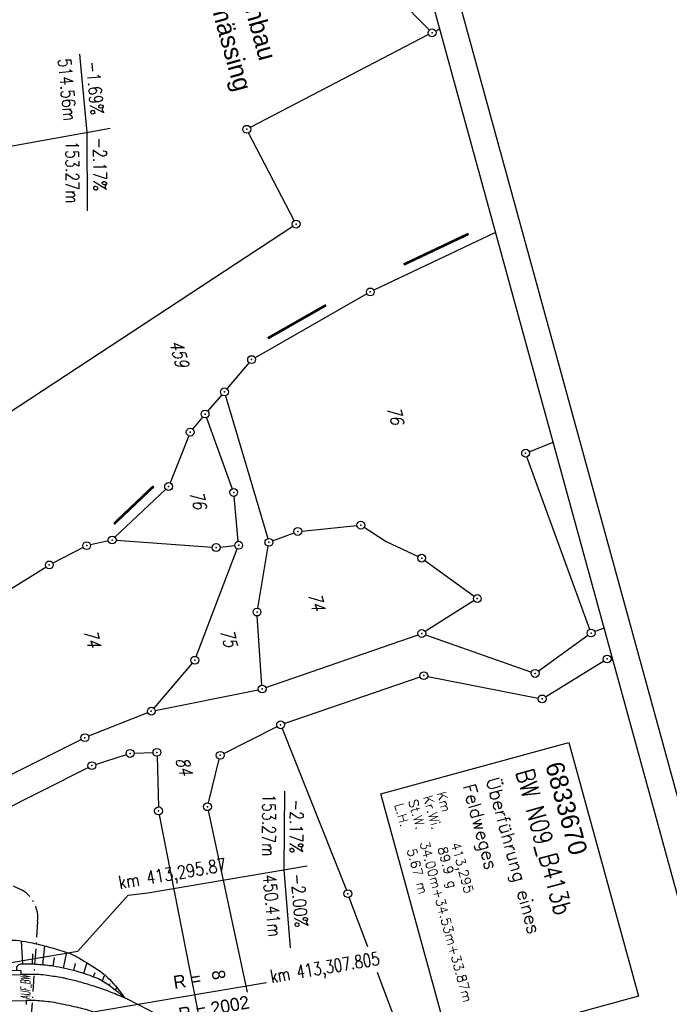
# Model space of a CAD drawing. Extents: x 447258 to 447844, y 441190 to 442763.
# Tile 119 of 123: x 447503 to 447627, y 442014 to 442203. Entities that reach past the tile are written whole.
import ezdxf

# ---------------------------------------------------------------- set-up
doc = ezdxf.new("R2010")
doc.units = 0
doc.header["$LTSCALE"] = 2
doc.header["$MEASUREMENT"] = 0
for name, pattern in [('AUSGEZOGEN', [0]), ('BAB-FM2', [2.6, 1.5, -0.5, 0.1, -0.5]), ('GEMARKBAB', [3.7, 2, -0.5, 0.1, -0.5, 0.1, -0.5])]:
    doc.linetypes.add(name, pattern=pattern)
doc.layers.get('0').update_dxf_attribs({"linetype": 'AUSGEZOGEN'})
for name, color, linetype in [('207-FLSTNR', 8, 'AUSGEZOGEN'), ('207-GEMARKGRZ', 7, 'GEMARKBAB'), ('207-GRENZL', 8, 'AUSGEZOGEN'), ('207-GRENZP', 8, 'AUSGEZOGEN'), ('ACHSELEMENT', 1, 'AUSGEZOGEN'), ('ANMERKUNG', 7, 'CONTINUOUS'), ('BAB_FM', 5, 'BAB-FM2'), ('BAUWOTOP', 250, 'AUSGEZOGEN'), ('BOESCHG', 250, 'AUSGEZOGEN'), ('BW-SCHRIFT', 250, 'AUSGEZOGEN'), ('NZ', 250, 'AUSGEZOGEN'), ('Planeinteilung', 250, 'CONTINUOUS'), ('RAHMEN', 7, 'AUSGEZOGEN'), ('SCHRIFT', 7, 'AUSGEZOGEN'), ('STRASSE', 250, 'AUSGEZOGEN')]:
    doc.layers.add(name, color=color, linetype=linetype)
doc.styles.add('ROMANS', font='romans.shx', dxfattribs={"width": 0.8})
doc.styles.add('UNIR-H', font='unir_h.shx', dxfattribs={"width": 0.8})
doc.styles.add('UNIR-O', font='unir_o.shx', dxfattribs={"height": 2.5})

# ---------------------------------------------------------------- blocks, each defined once
blk = doc.blocks.new('*X37')
at = {"color": 0}
for p, q in [((770.56, 145.01), (770.65, 145.1)), ((770.57, 145.1), (770.64, 145.16)), ((770.59, 145.18), (770.63, 145.22)), ((770.6, 145.26), (770.62, 145.29)), ((770.16, 142.42), (770.94, 143.2)), ((770.18, 142.51), (770.93, 143.26)), ((770.19, 142.59), (770.92, 143.32)), ((770.2, 142.67), (770.91, 143.38)), ((770.22, 142.76), (770.9, 143.45)), ((770.23, 142.84), (770.89, 143.51)), ((770.24, 142.93), (770.88, 143.57)), ((770.25, 143.01), (770.88, 143.63)), ((770.27, 143.09), (770.87, 143.69)), ((770.28, 143.18), (770.86, 143.75)), ((770.29, 143.26), (770.85, 143.81)), ((770.3, 143.34), (770.84, 143.88)), ((770.32, 143.43), (770.83, 143.94)), ((770.33, 143.51), (770.82, 144)), ((770.34, 143.59), (770.81, 144.06)), ((770.36, 143.68), (770.8, 144.12)), ((770.37, 143.76), (770.79, 144.18)), ((770.38, 143.84), (770.78, 144.24)), ((770.39, 143.93), (770.77, 144.3)), ((770.41, 144.01), (770.76, 144.37)), ((770.42, 144.09), (770.75, 144.43)), ((770.43, 144.18), (770.74, 144.49)), ((770.45, 144.26), (770.73, 144.55)), ((770.46, 144.34), (770.72, 144.61)), ((770.47, 144.43), (770.72, 144.67)), ((770.48, 144.51), (770.71, 144.73)), ((770.5, 144.6), (770.7, 144.8)), ((770.51, 144.68), (770.69, 144.86)), ((770.52, 144.76), (770.68, 144.92)), ((770.53, 144.85), (770.67, 144.98)), ((770.55, 144.93), (770.66, 145.04)), ((769.78, 139.92), (771.22, 141.36)), ((769.79, 140), (771.21, 141.42)), ((769.81, 140.09), (771.2, 141.48)), ((769.82, 140.17), (771.19, 141.55)), ((769.83, 140.25), (771.18, 141.61)), ((769.84, 140.34), (771.18, 141.67)), ((769.86, 140.42), (771.17, 141.73)), ((769.87, 140.5), (771.16, 141.79)), ((769.88, 140.59), (771.15, 141.85)), ((769.9, 140.67), (771.14, 141.91)), ((769.91, 140.75), (771.13, 141.97)), ((769.92, 140.84), (771.12, 142.04)), ((769.93, 140.92), (771.11, 142.1)), ((769.95, 141.01), (771.1, 142.16)), ((769.96, 141.09), (771.09, 142.22)), ((769.97, 141.17), (771.08, 142.28)), ((769.99, 141.26), (771.07, 142.34)), ((770, 141.34), (771.06, 142.4)), ((770.01, 141.42), (771.05, 142.47)), ((770.02, 141.51), (771.04, 142.53)), ((770.04, 141.59), (771.03, 142.59)), ((770.05, 141.67), (771.03, 142.65)), ((770.06, 141.76), (771.02, 142.71)), ((770.07, 141.84), (771.01, 142.77)), ((770.09, 141.92), (771, 142.83)), ((770.1, 142.01), (770.99, 142.89)), ((770.11, 142.09), (770.98, 142.96)), ((770.13, 142.17), (770.97, 143.02)), ((770.14, 142.26), (770.96, 143.08)), ((770.15, 142.34), (770.95, 143.14)), ((769.38, 137.33), (771.51, 139.46)), ((769.4, 137.42), (771.5, 139.52)), ((769.41, 137.5), (771.49, 139.58)), ((769.42, 137.58), (771.49, 139.64)), ((769.44, 137.67), (771.48, 139.71)), ((769.45, 137.75), (771.47, 139.77)), ((769.46, 137.83), (771.46, 139.83)), ((769.47, 137.92), (771.45, 139.89)), ((769.49, 138), (771.44, 139.95)), ((769.5, 138.08), (771.43, 140.01)), ((769.51, 138.17), (771.42, 140.07)), ((769.53, 138.25), (771.41, 140.13)), ((769.54, 138.33), (771.4, 140.2)), ((769.55, 138.42), (771.39, 140.26)), ((769.56, 138.5), (771.38, 140.32)), ((769.58, 138.58), (771.37, 140.38)), ((769.59, 138.67), (771.36, 140.44)), ((769.6, 138.75), (771.35, 140.5)), ((769.61, 138.83), (771.34, 140.56)), ((769.63, 138.92), (771.34, 140.63)), ((769.64, 139), (771.33, 140.69)), ((769.65, 139.08), (771.32, 140.75)), ((769.67, 139.17), (771.31, 140.81)), ((769.68, 139.25), (771.3, 140.87)), ((769.69, 139.34), (771.29, 140.93)), ((769.7, 139.42), (771.28, 140.99)), ((769.72, 139.5), (771.27, 141.05)), ((769.73, 139.59), (771.26, 141.12)), ((769.74, 139.67), (771.25, 141.18)), ((769.76, 139.75), (771.24, 141.24)), ((769.77, 139.84), (771.23, 141.3)), ((769.12, 135.58), (771.71, 138.17)), ((769.13, 135.66), (771.7, 138.23)), ((769.14, 135.75), (771.69, 138.29)), ((769.15, 135.83), (771.68, 138.36)), ((769.16, 135.55), (771.72, 138.11)), ((769.17, 135.91), (771.67, 138.42)), ((769.18, 136), (771.66, 138.48)), ((769.19, 136.08), (771.65, 138.54)), ((769.21, 136.16), (771.64, 138.6)), ((769.22, 136.25), (771.64, 138.66)), ((769.23, 136.33), (771.63, 138.72)), ((769.23, 135.55), (771.73, 138.05)), ((769.24, 136.41), (771.62, 138.79)), ((769.26, 136.5), (771.61, 138.85)), ((769.27, 136.58), (771.6, 138.91)), ((769.28, 136.66), (771.59, 138.97)), ((769.3, 136.75), (771.58, 139.03)), ((769.3, 135.55), (771.74, 137.99)), ((769.31, 136.83), (771.57, 139.09)), ((769.32, 136.91), (771.56, 139.15)), ((769.33, 137), (771.55, 139.21)), ((769.35, 137.08), (771.54, 139.28)), ((769.36, 137.16), (771.53, 139.34)), ((769.37, 137.25), (771.52, 139.4)), ((769.37, 135.55), (771.75, 137.93)), ((769.44, 135.55), (771.76, 137.87)), ((769.51, 135.55), (771.77, 137.8)), ((769.58, 135.55), (771.78, 137.74)), ((769.65, 135.55), (771.79, 137.68)), ((769.72, 135.55), (771.79, 137.62)), ((769.79, 135.55), (771.8, 137.56)), ((769.86, 135.55), (771.81, 137.5)), ((769.94, 135.55), (771.82, 137.44)), ((770.01, 135.55), (771.83, 137.38)), ((770.08, 135.55), (771.84, 137.31)), ((770.15, 135.55), (771.85, 137.25)), ((770.22, 135.55), (771.86, 137.19)), ((770.29, 135.55), (771.87, 137.13)), ((770.36, 135.55), (771.88, 137.07)), ((770.43, 135.55), (771.89, 137.01)), ((770.5, 135.55), (771.9, 136.95)), ((770.57, 135.55), (771.91, 136.88)), ((770.64, 135.55), (771.92, 136.82)), ((770.71, 135.55), (771.93, 136.76)), ((770.78, 135.55), (771.94, 136.7)), ((770.85, 135.55), (771.95, 136.64)), ((770.93, 135.55), (771.95, 136.58)), ((771, 135.55), (771.96, 136.52)), ((771.07, 135.55), (771.97, 136.46)), ((771.14, 135.55), (771.98, 136.39)), ((771.21, 135.55), (771.99, 136.33)), ((771.28, 135.55), (772, 136.27)), ((771.35, 135.55), (772.01, 136.21)), ((771.42, 135.55), (772.02, 136.15)), ((771.49, 135.55), (772.03, 136.09)), ((771.56, 135.55), (772.04, 136.03)), ((771.63, 135.55), (772.05, 135.96)), ((771.7, 135.55), (772.06, 135.9)), ((771.77, 135.55), (772.07, 135.84)), ((771.84, 135.55), (772.08, 135.78)), ((771.92, 135.55), (772.09, 135.72)), ((771.99, 135.55), (772.1, 135.66)), ((772.06, 135.55), (772.1, 135.6))]:
    blk.add_line(p, q, dxfattribs=at)
blk = doc.blocks.new('ELPFEIL')
for p, q in [((0, 0), (-1.5, -9.8)), ((0, 0), (0, -70)), ((1.5, -9.8), (0, 0)), ((-1.5, -9.8), (1.5, -9.8))]:
    blk.add_line(p, q)
blk.add_blockref('*X37', (-770.612, -145.349))
blk = doc.blocks.new('1135297')
blk.add_line((1135, 297), (0, 297))
at = {"layer": 'RAHMEN'}
blk.add_line((950, 292), (25, 292), dxfattribs=at)
blk = doc.blocks.new('GST')
at = {"color": 0}
blk.add_circle((0, 0), 0.75, dxfattribs=at)
blk.add_point((0, 0), dxfattribs=at)

msp = doc.modelspace()

# ---------------------------------------------------------------- linework, layer by layer
at = {"layer": '207-GEMARKGRZ', "const_width": 0.5, "flags": 128}
for points in [[(447588.84, 442161.79), (447576.43, 442155.91)], [(447561.6, 442148.15), (447550.46, 442141.8)], [(447528.64, 442113.49), (447521.05, 442106.29)]]:
    msp.add_lwpolyline(points, dxfattribs=at)
at = {"layer": '207-GRENZL'}
for p, q in [((447581.35, 442200.8), (447508.8, 442274.48)), ((447581.21, 442199.92), (447547.1, 442182.16)), ((447582.55, 442200.61), (447583.32, 442201.02)), ((447555.53, 442164.33), (447546.79, 442181.14)), ((447487.95, 442119.03), (447555.25, 442163.25)), ((447594.01, 442162.03), (447570.74, 442151)), ((447569.41, 442150.31), (447548.02, 442138.1)), ((447546.89, 442137.16), (447542.65, 442132.12)), ((447541.68, 442130.99), (447538.96, 442127.88)), ((447542.38, 442130.83), (447550.47, 442103.49)), ((447537.99, 442126.74), (447536.1, 442124.43)), ((447538.73, 442126.62), (447543.68, 442113.01)), ((447535.34, 442123.15), (447531.78, 442114.15)), ((447600.45, 442120.11), (447605, 442121.95)), ((447612.01, 442086.11), (447600.01, 442119.12)), ((447530.96, 442112.93), (447521.25, 442103.73)), ((447544.83, 442102.96), (447544.01, 442111.56)), ((447556.95, 442104.92), (447567.5, 442105.97)), ((447568.88, 442105.64), (447573.09, 442102.95)), ((447551.38, 442103.03), (447555.5, 442104.58)), ((447515.17, 442101.79), (447509.37, 442098.78)), ((447519.98, 442103.05), (447516.57, 442102.29)), ((447521.46, 442103.16), (447539.84, 442101.81)), ((447536.79, 442080.9), (447544.63, 442101.51)), ((447541.34, 442101.84), (447544.15, 442102.13)), ((447548.53, 442090.16), (447550.55, 442102.03)), ((447573.09, 442102.95), (447579.2, 442100.06)), ((447508.07, 442098.04), (447499.59, 442092.69)), ((447580.49, 442099.3), (447589.91, 442092.45)), ((447589.89, 442091.61), (447580.53, 442085.72)), ((447549.33, 442075.46), (447548.45, 442088.67)), ((447614.75, 442086.37), (447612.97, 442085.68)), ((447550.09, 442074.96), (447579.19, 442085.07)), ((447580.61, 442085.07), (447600.85, 442077.93)), ((447602.17, 442078.12), (447611.66, 442084.97)), ((447536.03, 442079.63), (447528.68, 442071.02)), ((447603.55, 442073.19), (447614.7, 442080.06)), ((447616.07, 442080.3), (447616.43, 442080.23)), ((447553.62, 442068.09), (447579.59, 442077.02)), ((447581.04, 442077.11), (447602.17, 442072.94)), ((447528.93, 442070.6), (447548.64, 442074.56)), ((447527.49, 442070.17), (447516.2, 442065.66)), ((447542.04, 442062.35), (447552.24, 442067.51)), ((447553.19, 442067.15), (447565.49, 442036.23)), ((447514.83, 442065.04), (447490.23, 442052.76)), ((447517.53, 442060.26), (447523.43, 442062.14)), ((447524.89, 442062.4), (447528.52, 442062.54)), ((447529.29, 442061.82), (447529.56, 442052.12)), ((447539.11, 442052.9), (447541.19, 442061.28)), ((447491.56, 442047.31), (447516.15, 442059.69)), ((447529.72, 442050.63), (447542.99, 441983.01)), ((447539.09, 442051.44), (447546.53, 442016.67)), ((447569.58, 442025.39), (447566.03, 442034.83)), ((447595.85, 441955.53), (447571.44, 442020.45))]:
    msp.add_line(p, q, dxfattribs=at)
at = {"layer": 'ACHSELEMENT'}
msp.add_line((447533.56, 442015.72), (447550.21, 442018.53), dxfattribs=at)
at = {"layer": 'BAB_FM', "flags": 128}
for points in [[(447492.44, 442041.55), (447503.53, 442036.2)], [(447506.45, 442030.18), (447504.35, 441999.23)]]:
    msp.add_lwpolyline(points, dxfattribs=at)
at = {"layer": 'BAB_FM'}
msp.add_arc((447500.38, 442030.95), 6.12, 352.7686, 59.0064, dxfattribs=at)
at = {"layer": 'BAUWOTOP'}
for p, q in [((447503.25, 442020.81), (447503.28, 442020.06)), ((447384.31, 442019.34), (447503.28, 442020.06)), ((447384.35, 442014.33), (447504.25, 442015.08)), ((447504.25, 442015.08), (447504.25, 442014.34))]:
    msp.add_line(p, q, dxfattribs=at)
at = {"layer": 'BAUWOTOP', "flags": 128}
msp.add_lwpolyline([(447503.25, 442020.81), (447495.21, 442020.74)], dxfattribs=at)
at = {"layer": 'BOESCHG'}
for p, q in [((447503.66, 442022.06), (447503.41, 442026.48)), ((447505.49, 442024.05), (447505.4, 442022.03)), ((447507.75, 442025.56), (447507.4, 442021.89)), ((447511.97, 442024.32), (447511.35, 442021.3)), ((447509.63, 442023.31), (447509.38, 442021.65)), ((447515.87, 442022.32), (447515.22, 442020.29)), ((447513.64, 442022.15), (447513.3, 442020.85)), ((447517.4, 442020.4), (447517.11, 442019.63)), ((447518.82, 442018.81), (447519.31, 442019.98)), ((447520.12, 442017.96), (447520.34, 442018.33)), ((447521.31, 442017.08), (447521.61, 442017.54)), ((447522.37, 442016.21), (447522.43, 442016.27))]:
    msp.add_line(p, q, dxfattribs=at)
msp.add_lwpolyline([(447495.12, 442022.34, -0.035266), (447495.36, 442023.14, -0.056651), (447495.59, 442023.6, -0.073212), (447496.75, 442024.9, -0.068837), (447498.32, 442025.88, -0.059177), (447500.53, 442026.56, -0.074777), (447502.36, 442026.62, -0.019913), (447504.71, 442026.26, -0.015483), (447507.7, 442025.57, -0.009557), (447510.82, 442024.69, -0.014628), (447512.84, 442024.01, -0.043717), (447513.83, 442023.54, -0.010347), (447517.81, 442021.11, -0.059923), (447520.18, 442019.15, -0.040056), (447523.08, 442015.59)], format="xyb", dxfattribs=at)
at = {"layer": 'BOESCHG', "flags": 128}
for points in [[(447503.41, 442022.05, 0.09482), (447502.99, 442021.98, 0.103226), (447502.67, 442021.77, 0.022933), (447502.57, 442021.67, 0.026147), (447502.5, 442021.57, 0.161525), (447502.4, 442021.23, 0.13928), (447502.53, 442020.84)], [(447518.09, 442019.24, 0.030196), (447513.85, 442020.7, 0.030196), (447509.46, 442021.64, 0.020454), (447506.44, 442021.97, 0.020454), (447503.41, 442022.05)]]:
    msp.add_lwpolyline(points, format="xyb", dxfattribs=at)
at = {"layer": 'BOESCHG'}
msp.add_arc((447504.08, 441994.88), 28.1, 47.4611, 60.0861, dxfattribs=at)
at = {"layer": 'BW-SCHRIFT'}
msp.add_lwpolyline([(447608.04, 442064.48), (447621.35, 442015.9), (447585.39, 442006.04), (447572.07, 442054.62)], close=True, dxfattribs=at)
at = {"layer": 'NZ'}
for p, q in [((447514.48, 442196.16), (447515.85, 442181.22)), ((447430.01, 442165.68), (447520.31, 442182.03)), ((447515.85, 442181.22), (447515.92, 442166.22)), ((447553.66, 442055.12), (447553.55, 442040.12)), ((447527.52, 442035.72), (447558.02, 442040.88)), ((447553.55, 442040.12), (447554.76, 442025.17)), ((447523.76, 442035.26), (447527.52, 442035.72)), ((447514.16, 442024.54), (447523.76, 442035.26)), ((447454.17, 442014.38), (447514.16, 442024.54))]:
    msp.add_line(p, q, dxfattribs=at)
at = {"layer": 'STRASSE', "flags": 128}
for points in [[(447504, 442020.07), (447503.28, 442020.06)], [(447505.63, 442015.09), (447504.25, 442015.08)]]:
    msp.add_lwpolyline(points, dxfattribs=at)
at = {"layer": 'STRASSE'}
for points in [[(447532.39, 442010.04, 0.016058), (447529.53, 442012.13, 0.028561), (447527.83, 442013.16, 0.002997), (447523.9, 442015.2, 0.014537), (447523.08, 442015.59, 0.012775), (447520.16, 442016.79, 0.013022), (447517.25, 442017.81, 0.010682), (447514.33, 442018.68, 0.013273), (447511.94, 442019.27, 0.012133), (447511.3, 442019.4, 0.002599), (447508.27, 442019.9, 0.029415), (447506.7, 442020.05, 0.017089), (447504, 442020.07)], [(447541.28, 441992.64, 0.022745), (447538.56, 441997.07, 0.039734), (447536.7, 441999.4, 0.010075), (447531.56, 442004.65, 0.031374), (447529.77, 442006.2, 0.022627), (447526.36, 442008.56, 0.025634), (447523.16, 442010.34, 0.019053), (447518.8, 442012.28, 0.027494), (447515.67, 442013.35, 0.011154), (447514.36, 442013.68, 0.003888), (447510.58, 442014.52, 0.024118), (447508.8, 442014.81, 0.013667), (447505.63, 442015.09)]]:
    msp.add_lwpolyline(points, format="xyb", dxfattribs=at)

# ---------------------------------------------------------------- block references
at = {"layer": '207-GRENZP', "rotation": 285.3280982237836}
for p in [(447581.88, 442200.27), (447546.44, 442181.81), (447555.88, 442163.66), (447570.06, 442150.68), (447547.37, 442137.73), (447542.17, 442131.55), (447538.47, 442127.32), (447535.62, 442123.85), (447599.75, 442119.83), (447531.5, 442113.45), (447543.94, 442112.31), (447568.25, 442106.04), (447556.2, 442104.85), (447520.71, 442103.21), (447550.68, 442102.77), (447515.84, 442102.13), (447540.59, 442101.76), (447544.9, 442102.21), (447579.88, 442099.74), (447508.7, 442098.44), (447590.52, 442092.01), (447548.4, 442089.42), (447579.9, 442085.32), (447612.27, 442085.41), (447536.52, 442080.2), (447615.34, 442080.45), (447580.3, 442077.26), (447601.56, 442077.68), (447549.38, 442074.71), (447602.91, 442072.8), (447528.19, 442070.45), (447552.91, 442067.85), (447515.5, 442065.38), (447524.14, 442062.37), (447529.27, 442062.57), (447541.37, 442062.01), (447516.82, 442060.03), (447538.93, 442052.17), (447529.58, 442051.37), (447565.77, 442035.53)]:
    msp.add_blockref('GST', p, dxfattribs=at)
at = {"layer": 'ACHSELEMENT', "rotation": 99.59234464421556}
msp.add_blockref('ELPFEIL', (447464.54, 442004.06), dxfattribs=at)
at = {"layer": 'Planeinteilung', "linetype": 'Continuous', "rotation": 285.3280982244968}
msp.add_blockref('1135297', (447257.6, 442284.75), dxfattribs=at)

# ---------------------------------------------------------------- texts
at = {"layer": '207-FLSTNR', "style": 'ROMANS', "oblique": 15, "width": 0.8}
for s, p in [('459', (447531.64, 442141.04)), ('76', (447573.22, 442128.43)), ('76', (447535.49, 442112.26)), ('74', (447558.15, 442092.79)), ('74', (447515.28, 442085.75)), ('75', (447541.35, 442085.84)), ('84', (447532.81, 442061.28))]:
    msp.add_text(s, height=2.5, rotation=285.3281, dxfattribs=at).set_placement(p)
at = {"layer": 'ACHSELEMENT', "style": 'ROMANS', "width": 0.75}
msp.add_text('km 413,307.805', height=2.5, rotation=9.618, dxfattribs=at).set_placement((447551.16, 442018.43))
at = {"layer": 'ACHSELEMENT', "style": 'UNIR-H'}
for s, rotation, p in [('8', 278.9124, (447539.7, 442020.73)), ('R = ', 9.327, (447532.62, 442017.28)), ('R = 2002', 10.2418, (447533.67, 442011.18))]:
    msp.add_text(s, height=2.5, rotation=rotation, dxfattribs=at).set_placement(p)
at = {"layer": 'ANMERKUNG', "style": 'ROMANS', "oblique": 7, "width": 0.5}
msp.add_text('AUF_BW', height=1.8, rotation=90, dxfattribs=at).set_placement((447505.03, 442015.32))
at = {"layer": 'BW-SCHRIFT'}
for s, height, style, p in [('6833670', 3.5, 'UNIR-O', (447603.48, 442060.19)), ('Feldweges', 2.5, 'ROMANS', (447587.67, 442056.12)), ('Überführung eines', 2.5, 'ROMANS', (447592.14, 442057.36)), ('Kr.Wi.', 1.8, 'ROMANS', (447580.14, 442054.06)), ('Km', 1.8, 'ROMANS', (447582.77, 442054.79)), ('L.H.   5.67 m', 1.8, 'ROMANS', (447574.66, 442052.56)), ('St.W.  34.00m+34.53m+33.87m', 1.8, 'ROMANS', (447577.31, 442053.29)), ('413,295', 1.8, 'ROMANS', (447585.47, 442045.1)), ('89.9 g', 1.8, 'ROMANS', (447582.92, 442044.25))]:
    msp.add_text(s, height=height, rotation=285.3054, dxfattribs=dict(at, style=style)).set_placement(p)
at = {"layer": 'BW-SCHRIFT', "style": 'ROMANS', "width": 0.8}
msp.add_text('BW N09_B413b', height=3.5, rotation=285.3054, dxfattribs=at).set_placement((447597.82, 442058.81))
at = {"layer": 'NZ', "style": 'ROMANS', "width": 0.8}
for s, rotation, p in [('514.56m', 275.2593, (447510.35, 442195.25)), ('-1.69%', 275.2593, (447515.7, 442194.73)), ('153.27m', 270.2593, (447511.82, 442179.55)), ('-2.17%', 270.2593, (447517.09, 442180.27)), ('153.27m', 269.6111, (447549.46, 442054.62)), ('-2.17%', 269.6111, (447554.73, 442053.58)), ('km 413,295.87', 9.6111, (447522.13, 442036.41)), ('450.41m', 275.2593, (447549.51, 442039.08)), ('-2.00%', 274.6111, (447554.86, 442039.27))]:
    msp.add_text(s, height=2.5, rotation=rotation, dxfattribs=at).set_placement(p)
at = {"layer": 'SCHRIFT', "style": 'UNIR-H'}
for s, p in [('Gemarkung: Offenbau', (447536.52, 442239.32)), ('Gemeinde: Thalmässing', (447530.62, 442237.69))]:
    msp.add_text(s, height=3.5, rotation=285.4772, dxfattribs=at).set_placement(p)

doc.saveas('drawing.dxf')
